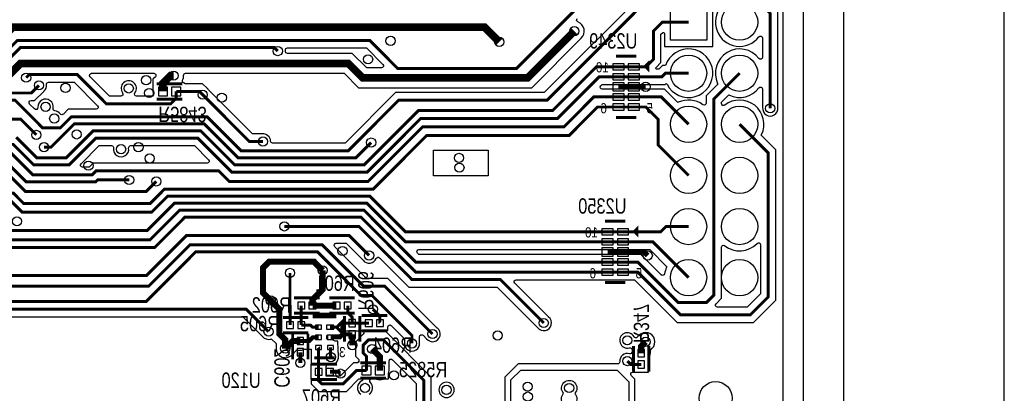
# Model space of a CAD drawing. Extents: x -394 to 5394, y -1015 to 6968.
# Tile 54 of 63: x 3464 to 5394, y 1762 to 2493. Entities that reach past the tile are written whole.
import ezdxf

# ---------------------------------------------------------------- set-up
doc = ezdxf.new("R2010")
doc.units = 0
for name, color, linetype in [('BG_OUTLINE', 95, 'CONTINUOUS'), ('ET_BOTTOM', 1, 'CONTINUOUS'), ('PG_SILKSCREEN_BOTTOM', 2, 'CONTINUOUS'), ('PIN_BOTTOM', 1, 'CONTINUOUS'), ('RD_SILKSCREEN_BOTTOM', 254, 'CONTINUOUS'), ('VC_BOTTOM', 1, 'CONTINUOUS')]:
    doc.layers.add(name, color=color, linetype=linetype)

msp = doc.modelspace()

# ---------------------------------------------------------------- linework, layer by layer
at = {"layer": 'BG_OUTLINE'}
msp.add_lwpolyline([(5000, 0), (5000, 6968.4848), (0, 6968.4848), (0, 0)], close=True, dxfattribs=at)
msp.add_lwpolyline([(5078.74, 0), (5393.7, 0), (5393.7, 6968.4848), (5078.74, 6968.4848), (5078.74, 0)], dxfattribs=at)
at = {"layer": 'ET_BOTTOM'}
for points in [[(3254.9845, 6928.4847), (3664.5041, 6928.4847), (3664.5041, 6731.6846), (3782.5045, 6731.6846), (3782.5045, 6928.4847), (3821.9841, 6928.4847), (3821.9841, 6731.6846), (3939.9845, 6731.6846), (3939.9845, 6928.4847), (4771.3884, 6928.4847, -0.722777), (4773.7714, 6921.272, 1.159345), (4952.7866, 6742.3024, -0.722877), (4959.9999, 6739.9202), (4959.9999, 1635.8132, -0.803016)], [(4696.2555, 2555.3276), (4491.8281, 2350.9002), (4200.828, 2350.9002), (4101.928, 2252.0002), (3959.9739, 2252.0002, -0.398872), (3955.9794, 2255.7896, 0.430669), (3939.3754, 2269.912), (3939.2674, 2269.9002), (3920.6303, 2269.9002), (3834.493, 2356.0374, 0.056071), (3832.1299, 2358.4172), (3832.0452, 2358.4853), (3822.6303, 2367.9002), (3787.9923, 2367.9002), (3787.9923, 2369.5002), (3787.0241, 2369.5002, -0.557384), (3783.4456, 2375.2874, 0.121708), (3785.4958, 2384.4147, -0.420461), (3789.4949, 2388.4998), (4099.9228, 2388.4998), (4128.3228, 2360.0998), (4467.6772, 2360.0998), (4564.7887, 2457.2113, 0.540335), (4558.1356, 2489.1478, -0.540336), (4556.7708, 2495.6988)], [(4270.9002, 1652.1881), (4270.9002, 1794.1719), (4183.2765, 1881.7956, -0.668179), (4184.6907, 1885.2098), (4185.5102, 1885.2098), (4185.5102, 1892.2754, -0.668175), (4192.3386, 1895.1038), (4218.0998, 1869.3426), (4218.0998, 1861.7326), (4218.088, 1861.6246, 1.114863), (4247.912, 1861.6246), (4247.9002, 1861.7326), (4247.9002, 1873.0409, -0.668175), (4254.7286, 1875.8693), (4261.5388, 1869.0591), (4261.6069, 1868.9744, 1.114862), (4282.6956, 1890.0631), (4282.6109, 1890.1312), (4185.8419, 1986.9002), (4144.1719, 1986.9002), (4081.8007, 2049.2714, -0.668175), (4084.6291, 2056.0998), (4103.8281, 2056.0998), (4137.2413, 2022.6867, 0.57208), (4162.8556, 2026.2531, -0.534354), (4169.3788, 2027.549), (4226.828, 1970.0998), (4400.0681, 1970.0998), (4479.4813, 1890.6867, 1.118809), (4500.6356, 1911.6931), (4500.5509, 1911.7612), (4434.4307, 1977.8814, -0.668175), (4437.2591, 1984.7098), (4669.2833, 1984.7098), (4752.8933, 1901.0998), (4902.1719, 1901.0998), (4945.9002, 1944.8281), (4945.9002, 2238.9367), (4917.4638, 2267.373), (4918.0569, 2268.6427, 0.788015), (4845.8297, 2326.2174, -0.624371), (4839.3716, 2329.373), (4839.3716, 2332.0243), (4853.6482, 2346.301), (4854.9179, 2345.7079, 0.353846), (4912.9092, 2360.0973, -0.719274), (4920.0998, 2357.6849), (4920.0998, 2321.7326), (4920.088, 2321.6246, 1.114863), (4949.912, 2321.6246), (4949.9002, 2321.7326), (4949.9002, 2511.9104)], [(4838.3861, 2518.981, 1.021545), (4912.9092, 2460.0973, -0.719274), (4920.0998, 2457.6849), (4920.0998, 2419.8047, -0.719274), (4912.9092, 2417.3923, 0.899965), (4831.9831, 2368.6427), (4832.5762, 2367.373), (4809.5712, 2344.3681), (4809.5712, 2330.2043, -0.615117), (4803.1983, 2326.9842, 0.274615), (4754.9179, 2331.7817), (4753.6482, 2331.1886), (4727.6417, 2357.1952), (4605.9241, 2357.1952, -0.668175), (4603.0957, 2364.0236), (4605.8369, 2366.7648), (4728.8621, 2366.7648), (4731.0108, 2368.9135), (4732.6459, 2367.2784), (4732.789, 2367.0007, 4.967858), (4729.9173, 2403.645), (4723.5981, 2403.645), (4716.5183, 2396.5652), (4712.7657, 2396.5652, -0.668179), (4711.3515, 2399.9794), (4720.9002, 2409.5281), (4720.9002, 2464.8281), (4724.1056, 2468.0335, -0.668179), (4727.5198, 2466.6193), (4727.5198, 2441.2446), (4822.5202, 2441.2446), (4822.5202, 2525.5272)], [(3081.8281, 1912.0998), (3901.8333, 1912.0998), (3940.2439, 1873.6893, 0.304773), (3956.1824, 1868.5965), (3957.3179, 1868.926), (3966.5998, 1859.6441), (3966.5998, 1850.1, 0.668178), (3997.3281, 1837.3719), (4006.9095, 1846.9534), (4014.2, 1846.9534, 0.119535), (4022.4463, 1848.9534), (4035.1498, 1848.9534), (4035.1498, 1819.1902), (4035.0498, 1819.1902), (4035.0498, 1790.1898), (4035.1498, 1790.1898), (4035.1498, 1781.1181), (4050.1681, 1766.0998), (4104.4872, 1766.0998), (4128.8872, 1790.4998), (4135.9639, 1790.4998), (4135.9639, 1787.2011), (4134.7776, 1786.6728, 0.5887), (4132.4804, 1760.5421, -0.530094)], [(4670.0002, 1627.0294), (4670.0002, 1789.9706), (4662.8095, 1797.1614, -0.668177), (4665.6379, 1803.9898), (4667.6598, 1803.9898), (4667.6598, 1803.8898), (4696.6602, 1803.8898), (4696.6602, 1815.4537), (4696.7075, 1815.6674, 0.109435), (4696.7075, 1822.1126), (4696.6602, 1822.3263), (4696.6602, 1830.2646, 0.159887), (4700.1602, 1840.93), (4700.1602, 1846.8541), (4703.7781, 1850.4719, 1), (4678.3219, 1875.9281), (4674.5631, 1872.1692, -0.502589), (4668.2116, 1873.1034, 2.084641), (4659.0735, 1851.5635, -0.497267), (4664.1598, 1847.7138), (4664.1598, 1843.7841, -0.495559), (4659.0946, 1839.9285, 0.519909), (4640.1447, 1824.3096, -0.43708), (4636.1567, 1820.0002), (4441.0294, 1820.0002), (4414.9998, 1793.9706), (4414.9998, 1713.0294)], [(4149.3191, 1760.5689, 0.472535), (4151.4115, 1783.6515, -0.670736), (4154.2199, 1790.4998), (4162.7796, 1790.4998), (4163.1447, 1790.3498, 0.197386), (4176.8237, 1790.3498), (4177.1888, 1790.4998), (4186.9844, 1790.4998), (4186.9844, 1801.0752), (4187.0844, 1801.3795, 0.079556), (4187.9844, 1807), (4187.9844, 1825.2867, -0.668175), (4194.8128, 1828.1151), (4241.0998, 1781.8281), (4241.0998, 1664.5319)]]:
    msp.add_lwpolyline(points, format="xyb", dxfattribs=at)
for points, const_width in [([(2481, 2917), (2481, 2894), (2482, 2893), (2482, 2818), (2514, 2786), (2644, 2786), (2672, 2758), (2847, 2758), (2953, 2652), (3192, 2652), (3391, 2453), (3425, 2453), (3451, 2479), (4375, 2479), (4404, 2450)], 15), ([(2681, 2701), (2682, 2702), (2844, 2702), (2952, 2594), (3189, 2594), (3377, 2406), (3433, 2406), (3466, 2439), (3963, 2439), (3970, 2432)], 5.8), ([(4580, 2701), (4593.7, 2687.3), (4593.7, 2553.7), (4438.1, 2398.1), (4204.9, 2398.1), (4150, 2453), (3460, 2453), (3427, 2420), (3392, 2420), (3183, 2629), (3153, 2629)], 5.8), ([(4551, 2471), (4459.6, 2379.6), (4136.4, 2379.6), (4108, 2408), (3466, 2408), (3445, 2387), (3369.0001, 2387), (3243.0001, 2513), (3129, 2513), (3067.4, 2574.6), (2776.5999, 2574.6), (2750.9999, 2549), (2253, 2549), (2236, 2532)], 15), ([(4935, 2320), (4935, 2505.7385), (4900.3111, 2540.4274), (4702.4274, 2540.4274), (4498, 2336), (4206.9999, 2336), (4108.0999, 2237.1), (3897.9, 2237.1), (3831.7, 2303.3), (3565.4685, 2303.3), (3544.2837, 2282.1152), (3508.8848, 2282.1152), (3455, 2336), (3294, 2336), (3232, 2398), (3207, 2398), (3178, 2427), (2989.0001, 2427), (2962, 2399.9999), (2962, 2375)], 5.8), ([(4775.02, 2488.7448), (4723.7448, 2488.7448), (4706, 2471), (4706, 2415.7), (4691.65, 2401.35), (4667.8225, 2401.35)], 5.8), ([(3502, 2365), (3487, 2350), (3304, 2350), (3236.5, 2417.5), (3219.5, 2417.5)], 5.8), ([(3457.6, 2263.4), (3497.9, 2223.1), (3555.4153, 2223.1), (3608.0153, 2275.7), (3819.2999, 2275.7), (3885.4999, 2209.5), (4139.5001, 2209.5), (4246.0001, 2316), (4509.0001, 2316), (4594.3501, 2401.35), (4637.5077, 2401.35)], 5.8), ([(4667.8225, 2401.35), (4637.5077, 2401.35)], 5.8), ([(2387, 2355), (2401, 2355), (2407.2204, 2348.7796), (2572.7796, 2348.7796), (2607.7, 2383.7), (2827.3, 2383.7), (2991.5757, 2219.4243), (3174.4243, 2219.4243), (3186, 2231), (3253, 2231), (3271.6, 2249.6), (3451.4, 2249.6), (3491.7, 2209.3), (3561.1315, 2209.3), (3613.7315, 2261.9), (3813.1, 2261.9), (3880, 2195), (4145, 2195), (4250, 2300), (4518, 2300), (4599.665, 2381.665), (4637.5077, 2381.665)], 5.8), ([(3770.9921, 2353), (3770.9921, 2339.5921), (3760.4, 2329), (3634, 2329), (3577, 2386), (3483, 2386), (3477, 2380)], 5.8), ([(3745.0079, 2353), (3745.0079, 2368.9999), (3760.008, 2384), (3766, 2384)], 15), ([(4637.5077, 2381.665), (4667.8225, 2381.665)], 5.8), ([(4875.02, 2388.7448), (4824.4714, 2338.1962), (4824.4714, 1954.4714), (4810.0996, 1940.0996), (4754.4818, 1940.0996), (4675.2864, 2019.295), (4646.5077, 2019.295)], 5.8), ([(4775.02, 2388.7448), (4729.77, 2388.7448), (4722.6902, 2381.665), (4667.8225, 2381.665)], 5.8), ([(2605, 2354), (2620.9, 2369.9), (2819.1, 2369.9), (3006, 2183), (3193, 2183), (3227, 2217), (3259, 2217), (3277.8, 2235.8), (3444.2, 2235.8), (3490.0336, 2189.9664), (3606.4153, 2189.9664), (3614.2114, 2197.7625), (3854.2376, 2197.7625), (3875.0001, 2177), (4147, 2177), (4254, 2284), (4531, 2284), (4589.295, 2342.295), (4637.5077, 2342.295)], 5.8), ([(3732, 2177), (3712, 2157), (3476, 2157), (3437, 2196), (3261.9999, 2196), (3234.9999, 2169), (2943.4, 2169), (2760.4, 2352)], 5.8), ([(3770.9921, 2353), (3816.4584, 2353), (3822.7343, 2346.7241)], 5.8), ([(4637.5077, 2361.98), (4667.8225, 2361.98)], 8), ([(4667.8225, 2361.98), (4691.02, 2361.98)], 8), ([(2274, 2328), (2287.9, 2328), (2294.6, 2334.7), (2585.3, 2334.7), (2604.9, 2315.1), (2632.1, 2315.1), (2640.6336, 2323.6336), (2743.3664, 2323.6336), (2960, 2107), (3255.0001, 2107), (3288.0001, 2140), (3446, 2140), (3469, 2117), (3723, 2117), (3754.3, 2148.3), (4150.3523, 2148.3), (4220.3023, 2078.35), (4616.1929, 2078.35)], 5.8), ([(4637.5077, 2322.61), (4596.61, 2322.61), (4541, 2267), (4262, 2267), (4157.1, 2162.1), (3748.1, 2162.1), (3720, 2134), (3472, 2134), (3452, 2154), (3282, 2154), (3259, 2131), (3181, 2131), (3164, 2148), (2939, 2148), (2745, 2342), (2631, 2342)], 5.8), ([(3941, 2255), (3914.4584, 2255), (3822.7343, 2346.7241)], 5.8), ([(4637.5077, 2342.295), (4667.8225, 2342.295)], 5.8), ([(4775.02, 2288.7448), (4721.4698, 2342.295), (4667.8225, 2342.295)], 5.8), ([(4616.1929, 2058.665), (4220.4711, 2058.665), (4144.6361, 2134.5), (3767.5, 2134.5), (3714.1, 2081.1), (3416.9, 2081.1), (3397, 2101), (3339, 2101), (3320, 2082), (3203, 2082), (3192, 2093), (2951, 2093), (2734.1664, 2309.8336), (2646.8336, 2309.8336), (2638.3, 2301.3), (2598.7, 2301.3), (2579.1, 2320.9), (2427.9, 2320.9), (2423, 2316), (2326, 2316)], 5.8), ([(4637.5077, 2322.61), (4667.8225, 2322.61)], 5.8), ([(4775.02, 2188.7448), (4715.5735, 2248.1913), (4715.5735, 2298.4265), (4691.39, 2322.61), (4667.8225, 2322.61)], 5.8), ([(2436, 2303), (2468, 2303), (2485.9, 2285.1), (2541.1, 2285.1), (2541.7, 2285.7), (2570.3, 2285.7), (2582.3, 2273.7), (2650.7, 2273.7), (2659.2336, 2282.2336), (2719.7664, 2282.2336), (2937, 2065), (3173, 2065), (3190, 2048), (3729, 2048), (3787.9, 2106.9), (4133.2037, 2106.9), (4240.4937, 1999.61), (4616.1929, 1999.61)], 5.8), ([(4616.1929, 2019.295), (4240.3249, 2019.295), (4138.9199, 2120.7), (3777.7, 2120.7), (3720, 2063), (3201, 2063), (3185, 2079), (2943, 2079), (2725.9664, 2296.0336), (2653.0336, 2296.0336), (2644.5, 2287.5), (2588.5, 2287.5), (2573, 2303), (2499, 2303)], 5.8), ([(3497, 2268), (3466, 2299), (3340, 2299)], 5.8), ([(4153, 2253), (4123.3, 2223.3), (3892.1838, 2223.3), (3825.9838, 2289.5), (3571.1847, 2289.5), (3525.6847, 2244), (3512, 2244)], 5.8), ([(4646.5077, 1999.61), (4675.4552, 1999.61), (4759.0652, 1916), (4896, 1916), (4931, 1951), (4931, 2232.7648), (4875.02, 2288.7448)], 5.8), ([(3300, 2217), (3436, 2217), (3477, 2176), (3613, 2176), (3616.8625, 2179.8625), (3678.8625, 2179.8625)], 5.8), ([(4491.24, 1900), (4406.24, 1985), (4232.9999, 1985), (4128.9999, 2089), (3983, 2089)], 5.8), ([(4775.02, 2088.7448), (4730.62, 2088.7448), (4720.2252, 2078.35), (4646.5077, 2078.35)], 5.8), ([(3153, 1993), (3713.0001, 1993), (3791.0001, 2071), (4110, 2071), (4149, 2032)], 5.8), ([(4616.1929, 2078.35), (4646.5077, 2078.35)], 5.8), ([(4273.3, 1878.37), (4179.67, 1972), (4138, 1972), (4057, 2053), (3798, 2053), (3717, 1972), (3143.9999, 1972), (3089.9999, 2026), (3033.5619, 2026), (3032.1823, 2024.6204)], 5.8), ([(4616.1929, 2058.665), (4646.5077, 2058.665)], 5.8), ([(4775.02, 1988.7448), (4705.0998, 2058.665), (4646.5077, 2058.665)], 5.8), ([(4233, 1860), (4233, 1875.5145), (4154.5145, 1954), (4133, 1954), (4048, 2039), (3809, 2039), (3712, 1942), (3110, 1942), (3050, 2002), (2912, 2002)], 5.8), ([(4058, 2003), (4041, 2020), (3953, 2020), (3941, 2008), (3941, 1959), (3956, 1944)], 12), ([(4616.1929, 2038.98), (4646.5077, 2038.98)], 10), ([(4646.5077, 2038.98), (4688.02, 2038.98), (4695, 2032)], 10), ([(4058, 2003), (4058, 1965.4), (4038.14, 1945.54), (4038.14, 1934.09)], 12), ([(4616.1929, 2019.295), (4646.5077, 2019.295)], 5.8), ([(3994, 1998), (3994, 1934.1), (3994.06, 1934.04), (3994.06, 1895.8)], 5.8), ([(4616.1929, 1999.61), (4646.5077, 1999.61)], 5.8), ([(3952.0026, 1883.0026), (3908.0052, 1927), (3088, 1927), (3033, 1982)], 5.8), ([(3956, 1944), (3973.0026, 1926.9974), (3973.0026, 1878.6974), (3984.6, 1867.1), (3984.6, 1850.1)], 12), ([(4016.1, 1934.09), (4016.1, 1895.8)], 5.8), ([(4038.14, 1934.09), (4084.98, 1934.09)], 12), ([(4107.02, 1934.09), (4107.02, 1920.08), (4116.02, 1911.08), (4116.02, 1899.67)], 5.8), ([(4156.45, 1926.75), (4170.25, 1912.95), (4170.25, 1899.97), (4170.51, 1899.71)], 5.8), ([(4016.1, 1895.8), (4034.2, 1895.8), (4038.37, 1891.63), (4049.9, 1891.63)], 5.8), ([(4116.02, 1899.67), (4093.12, 1899.67), (4085.08, 1891.63), (4072.54, 1891.63)], 5.8), ([(4116.02, 1899.67), (4133.67, 1899.67), (4133.71, 1899.71), (4148.47, 1899.71)], 5.8), ([(4014.2, 1864.9536), (4031.6536, 1864.9536), (4038.65, 1871.95), (4049.9, 1871.95)], 8), ([(4073.52, 1871.95), (4091.84, 1871.95), (4097.52, 1877.63), (4116.02, 1877.63)], 8), ([(4116.02, 1877.63), (4116.02, 1856.62)], 12), ([(4014.2, 1864.9536), (3999.4536, 1864.9536), (3984.6, 1850.1)], 12), ([(4050.05, 1804.69), (4050.05, 1852.12), (4049.9, 1852.27)], 5.8), ([(4073.95, 1833.15), (4073.95, 1836), (4073.52, 1836.43), (4073.52, 1852.27)], 5.8), ([(4237.64, 1640), (4256, 1658.36), (4256, 1788), (4177, 1867), (4147.6847, 1867), (4137.1, 1856.4153), (4137.1, 1841.5847), (4144, 1834.6847), (4144, 1807)], 5.8), ([(4169.9842, 1807), (4169.9842, 1834.0158), (4155, 1849)], 12), ([(4682.16, 1840.93), (4682.16, 1854.31), (4691.05, 1863.2)], 12), ([(4014.2, 1842.9064), (4014.2, 1822.05)], 8), ([(4682.16, 1818.89), (4661.68, 1818.89), (4655.1, 1825.47)], 5.8), ([(4144, 1807), (4124.3153, 1807), (4098.3153, 1781), (4056.34, 1781), (4050.05, 1787.29), (4050.05, 1804.69)], 5.8), ([(4093, 1801), (4092.58, 1801), (4088.89, 1804.69), (4072.09, 1804.69)], 8)]:
    msp.add_lwpolyline(points, dxfattribs=dict(at, const_width=const_width))
for points in [[(4144.4772, 2399.1002), (4116.0772, 2427.5002), (3988.9936, 2427.5002, -0.421938), (3984.995, 2431.6054, 0.034275), (3984.9083, 2433.6577, -0.447037), (3988.8838, 2438.0998), (4143.8281, 2438.0998), (4175.9993, 2405.9286, -0.668175), (4173.1709, 2399.1002)], [(3640.1719, 2343.9002), (3602.4007, 2381.6714, -0.668175), (3605.2291, 2388.4998), (3727.2735, 2388.4998, -0.668177), (3730.1019, 2381.6714), (3725.5077, 2377.0771), (3725.5077, 2353, 0.054743), (3725.9724, 2348.7682, -0.479835), (3722.0677, 2343.9002), (3693.4208, 2343.9002, -0.611279), (3690.1744, 2350.237, 1.9519), (3665.8256, 2350.237, -0.611279), (3662.5792, 2343.9002)], [(3549.8709, 2308.7745, -0.452673), (3543.8725, 2309.1634, 0.210979), (3533.2311, 2314.9635, -0.453317), (3529.6554, 2319.8024, 1.153233), (3500.0359, 2321.9606, -0.69356), (3493.217, 2318.855), (3483.8007, 2328.2714, -0.668175), (3486.6291, 2335.0998), (3493.1719, 2335.0998), (3511.3109, 2353.2388), (3511.3956, 2353.3069, 0.256581), (3516.9083, 2366.6577, -0.447037), (3520.8838, 2371.0998), (3570.8281, 2371.0998), (3616.8993, 2325.0286, -0.668175), (3614.0709, 2318.2002), (3559.2966, 2318.2002)], [(3584.5986, 2211.695), (3619.9034, 2246.9998), (3644.2381, 2246.9998, -0.461449), (3648.1879, 2242.3683, 1.172591), (3677.8121, 2242.3683, -0.461449), (3681.7619, 2246.9998), (3806.9281, 2246.9998), (3834.4368, 2219.4911, -0.668175), (3831.6084, 2212.6627), (3608.0395, 2212.6627), (3600.2434, 2204.8666), (3587.427, 2204.8666, -0.668175)], [(4916.0998, 2053.0046), (4916.0998, 1957.1719), (4889.8281, 1930.9002), (4831.6291, 1930.9002, -0.668175), (4828.8007, 1937.7286), (4839.3716, 1948.2995), (4839.3716, 2048.1166, -0.624371), (4845.8297, 2051.2722, 0.383722), (4909.2198, 2055.7806, -0.674859)], [(4721.3748, 1994.2786), (4681.4583, 2034.1952), (4246.4968, 2034.1952), (4243.7556, 2036.9364, -0.668175), (4246.584, 2043.7648), (4698.9279, 2043.7648), (4732.5762, 2010.1166), (4731.9831, 2008.8469, 0.068577), (4728.1502, 1996.4576, -0.610739)], [(4065.0502, 1795.9002), (4065.0502, 1814.7925, -0.492839), (4070.0817, 1818.6572, 0.527029), (4088.862, 1834.7746), (4088.8502, 1834.8826), (4088.8502, 1842.1719), (4088.4202, 1842.6019), (4088.4202, 1852.27, 0.08214), (4087.6267, 1857.0676), (4087.5202, 1857.3808), (4087.5202, 1864.2702), (4082.3524, 1864.2702, 0.210256), (4070.6408, 1866.8894, -0.489878), (4065.8744, 1871.0412, 0.026323), (4065.8814, 1872.7247, -0.470972), (4070.4404, 1876.8785, 0.03536), (4072.54, 1876.7298), (4091.2519, 1876.7298), (4099.2919, 1884.7698), (4103.5198, 1884.7698), (4103.5198, 1884.6698), (4130.5202, 1884.6698), (4130.5202, 1884.7698), (4134.7256, 1884.7698, -0.668175), (4137.554, 1877.9414), (4122.1998, 1862.5872), (4122.1998, 1835.4128), (4129.0998, 1828.5128), (4129.0998, 1823.5002), (4126.9998, 1823.5002), (4126.9998, 1821.9002), (4118.1434, 1821.9002), (4092.1434, 1795.9002)], [(4315.6502, 1769.12, 1), (4285.6498, 1769.12, 1)], [(4552.1165, 1741.9288, -2.26742), (4529.9635, 1741.8412, -0.396597), (4530.1923, 1762.4019, -2.337831), (4551.8877, 1762.3181, -0.392082)]]:
    msp.add_lwpolyline(points, format="xyb", close=True, dxfattribs=at)
for points in [[(4382, 2188), (4275, 2188), (4275, 2238), (4382, 2238)], [(4620, 1623), (4613, 1630), (4613, 1674), (4589, 1698), (4447, 1698), (4427, 1718), (4427, 1789), (4446, 1808), (4635, 1808), (4658, 1785), (4658, 1632), (4649, 1623)]]:
    msp.add_lwpolyline(points, close=True, dxfattribs=at)
at = {"layer": 'PG_SILKSCREEN_BOTTOM'}
for points, const_width in [([(4672.6651, 2421.98), (4632.6651, 2421.98)], 6), ([(4690.1651, 2401.98), (4695.1651, 2406.98), (4695.1651, 2396.98), (4690.1651, 2401.98)], 6), ([(3733, 2368), (3783, 2368)], 6), ([(3733, 2338), (3783, 2338)], 6), ([(4672.6651, 2301.98), (4632.6651, 2301.98)], 6), ([(4651.3503, 2098.98), (4611.3503, 2098.98)], 6), ([(4668.8503, 2078.98), (4673.8503, 2083.98), (4673.8503, 2073.98), (4668.8503, 2078.98)], 6), ([(4651.3503, 1978.98), (4611.3503, 1978.98)], 6), ([(4002.12, 1949.09), (4052.12, 1949.09)], 6), ([(4121, 1949.09), (4070.99, 1949.09)], 6), ([(3980.08, 1910.8), (4030.08, 1910.8)], 6), ([(4002.12, 1919.09), (4052.12, 1919.09)], 6), ([(4041.71, 1911.95), (4081.71, 1911.95), (4081.71, 1916.95), (4041.71, 1916.95), (4041.71, 1911.95)], 6), ([(4120.99, 1919.09), (4070.99, 1919.09)], 6), ([(4101.02, 1913.65), (4101.02, 1863.65)], 6), ([(4131.02, 1913.65), (4131.02, 1863.65)], 6), ([(4184.49, 1914.71), (4134.49, 1914.71)], 6), ([(4085.5, 1891.34), (4095.5, 1901.34), (4095.5, 1881.34), (4085.5, 1891.34)], 6), ([(3980.08, 1880.8), (4030.08, 1880.8)], 6), ([(3999.2, 1878.93), (3999.2, 1828.93)], 5), ([(4029.2, 1878.93), (4029.2, 1828.93)], 5), ([(4184.49, 1884.71), (4134.49, 1884.71)], 6), ([(4667.16, 1854.91), (4667.16, 1804.91)], 6), ([(4697.16, 1854.91), (4697.16, 1804.91)], 6), ([(4081.71, 1831.95), (4041.71, 1831.95)], 6), ([(4036.07, 1819.69), (4086.07, 1819.69)], 6), ([(4181.9921, 1822), (4131.9921, 1822)], 6), ([(4181.9921, 1792), (4131.9921, 1792)], 6), ([(4036.07, 1789.69), (4086.07, 1789.69)], 6)]:
    msp.add_lwpolyline(points, dxfattribs=dict(at, const_width=const_width))
at = {"layer": 'PIN_BOTTOM'}
for points in [[(4739.52, 2524.2448), (4810.52, 2524.2448), (4810.52, 2453.2448), (4739.52, 2453.2448)], [(4648.5077, 2395.35), (4648.5077, 2407.35), (4626.5077, 2407.35), (4626.5077, 2395.35)], [(4678.8225, 2395.35), (4678.8225, 2407.35), (4656.8225, 2407.35), (4656.8225, 2395.35)], [(4648.5077, 2375.665), (4648.5077, 2387.665), (4626.5077, 2387.665), (4626.5077, 2375.665)], [(4678.8225, 2375.665), (4678.8225, 2387.665), (4656.8225, 2387.665), (4656.8225, 2375.665)], [(3736.0079, 2361.5), (3736.0079, 2344.5), (3754.0079, 2344.5), (3754.0079, 2361.5)], [(3761.9921, 2361.5), (3761.9921, 2344.5), (3779.9921, 2344.5), (3779.9921, 2361.5)], [(4648.5077, 2353.98), (4648.5077, 2369.98), (4626.5077, 2369.98), (4626.5077, 2353.98)], [(4678.8225, 2353.98), (4678.8225, 2369.98), (4656.8225, 2369.98), (4656.8225, 2353.98)], [(4648.5077, 2336.295), (4648.5077, 2348.295), (4626.5077, 2348.295), (4626.5077, 2336.295)], [(4678.8225, 2336.295), (4678.8225, 2348.295), (4656.8225, 2348.295), (4656.8225, 2336.295)], [(4648.5077, 2316.61), (4648.5077, 2328.61), (4626.5077, 2328.61), (4626.5077, 2316.61)], [(4678.8225, 2316.61), (4678.8225, 2328.61), (4656.8225, 2328.61), (4656.8225, 2316.61)], [(4627.1929, 2072.35), (4627.1929, 2084.35), (4605.1929, 2084.35), (4605.1929, 2072.35)], [(4657.5077, 2072.35), (4657.5077, 2084.35), (4635.5077, 2084.35), (4635.5077, 2072.35)], [(4627.1929, 2052.665), (4627.1929, 2064.665), (4605.1929, 2064.665), (4605.1929, 2052.665)], [(4657.5077, 2052.665), (4657.5077, 2064.665), (4635.5077, 2064.665), (4635.5077, 2052.665)], [(4627.1929, 2030.98), (4627.1929, 2046.98), (4605.1929, 2046.98), (4605.1929, 2030.98)], [(4657.5077, 2030.98), (4657.5077, 2046.98), (4635.5077, 2046.98), (4635.5077, 2030.98)], [(4627.1929, 2013.295), (4627.1929, 2025.295), (4605.1929, 2025.295), (4605.1929, 2013.295)], [(4657.5077, 2013.295), (4657.5077, 2025.295), (4635.5077, 2025.295), (4635.5077, 2013.295)], [(4627.1929, 1993.61), (4627.1929, 2005.61), (4605.1929, 2005.61), (4605.1929, 1993.61)], [(4657.5077, 1993.61), (4657.5077, 2005.61), (4635.5077, 2005.61), (4635.5077, 1993.61)], [(4009.1, 1940.59), (4009.1, 1927.59), (4023.1, 1927.59), (4023.1, 1940.59)], [(4031.14, 1940.59), (4031.14, 1927.59), (4045.14, 1927.59), (4045.14, 1940.59)], [(4091.98, 1927.59), (4091.98, 1940.59), (4077.98, 1940.59), (4077.98, 1927.59)], [(4114.02, 1927.59), (4114.02, 1940.59), (4100.02, 1940.59), (4100.02, 1927.59)], [(3987.06, 1902.3), (3987.06, 1889.3), (4001.06, 1889.3), (4001.06, 1902.3)], [(4009.1, 1902.3), (4009.1, 1889.3), (4023.1, 1889.3), (4023.1, 1902.3)], [(4055.9, 1887.63), (4055.9, 1895.63), (4043.9, 1895.63), (4043.9, 1887.63)], [(4079.54, 1887.63), (4079.54, 1895.63), (4065.54, 1895.63), (4065.54, 1887.63)], [(4122.52, 1906.67), (4109.52, 1906.67), (4109.52, 1892.67), (4122.52, 1892.67)], [(4155.47, 1893.21), (4155.47, 1906.21), (4141.47, 1906.21), (4141.47, 1893.21)], [(4177.51, 1893.21), (4177.51, 1906.21), (4163.51, 1906.21), (4163.51, 1893.21)], [(4020.7, 1871.9536), (4007.7, 1871.9536), (4007.7, 1857.9536), (4020.7, 1857.9536)], [(4055.9, 1867.95), (4055.9, 1875.95), (4043.9, 1875.95), (4043.9, 1867.95)], [(4079.52, 1867.95), (4079.52, 1875.95), (4067.52, 1875.95), (4067.52, 1867.95)], [(4122.52, 1884.63), (4109.52, 1884.63), (4109.52, 1870.63), (4122.52, 1870.63)], [(4055.9, 1848.27), (4055.9, 1856.27), (4043.9, 1856.27), (4043.9, 1848.27)], [(4079.52, 1848.27), (4079.52, 1856.27), (4067.52, 1856.27), (4067.52, 1848.27)], [(4020.7, 1849.9064), (4007.7, 1849.9064), (4007.7, 1835.9064), (4020.7, 1835.9064)], [(4688.66, 1847.93), (4675.66, 1847.93), (4675.66, 1833.93), (4688.66, 1833.93)], [(4153, 1798.5), (4153, 1815.5), (4135, 1815.5), (4135, 1798.5)], [(4178.9842, 1798.5), (4178.9842, 1815.5), (4160.9842, 1815.5), (4160.9842, 1798.5)], [(4688.66, 1825.89), (4675.66, 1825.89), (4675.66, 1811.89), (4688.66, 1811.89)], [(4043.05, 1811.19), (4043.05, 1798.19), (4057.05, 1798.19), (4057.05, 1811.19)], [(4065.09, 1811.19), (4065.09, 1798.19), (4079.09, 1798.19), (4079.09, 1811.19)]]:
    msp.add_lwpolyline(points, close=True, dxfattribs=at)
for centre, radius in [((4875.02, 2488.7448), 35.5), ((4775.02, 2388.7448), 35.5), ((4875.02, 2388.7448), 35.5), ((4775.02, 2288.7448), 35.5), ((4875.02, 2288.7448), 35.5), ((4775.02, 2188.7448), 35.5), ((4875.02, 2188.7448), 35.5), ((4775.02, 2088.7448), 35.5), ((4875.02, 2088.7448), 35.5), ((4775.02, 1988.7448), 35.5), ((4875.02, 1988.7448), 35.5), ((4828, 1753), 32.5)]:
    msp.add_circle(centre, radius, dxfattribs=at)
at = {"layer": 'VC_BOTTOM'}
for centre in [(4551, 2471), (4191, 2452), (4404, 2450), (3970, 2432), (4147, 2416), (3766, 2384), (3477, 2380), (3502, 2365), (3712, 2375), (3554, 2360), (3678, 2359), (3718, 2350), (3822.7343, 2346.7241), (4691.02, 2361.98), (3860.3763, 2340.8903), (3515, 2323), (4935, 2320), (3531.9848, 2300.0152), (3497, 2268), (3576, 2269), (3941, 2255), (4153, 2253), (3512, 2244), (3663, 2240), (3697, 2244), (3719, 2222), (4325, 2223), (3599, 2207.8664), (4325.9848, 2203.9848), (3678.8625, 2179.8625), (3732, 2177), (3459, 2099), (3983, 2089), (4096.9009, 2040.9009), (4149, 2032), (4695, 2032), (3994, 1998), (4058, 2003), (3956, 1944), (4156.45, 1926.75), (3952.0026, 1883.0026), (4491.24, 1900), (4273.3, 1878.37), (4401.04, 1875.57), (4655, 1866), (4691.05, 1863.2), (3984.6, 1850.1), (4116.02, 1856.62), (4155, 1849), (4233, 1860), (4073.95, 1833.15), (4655.1, 1825.47), (4014.2, 1822.05), (4093, 1801), (4197.63, 1797.67), (4140.88, 1772.97), (4300.65, 1769.12), (4459.83, 1775.47), (4541.08, 1772.72), (4460, 1756)]:
    msp.add_circle(centre, 9, dxfattribs=at)

# ---------------------------------------------------------------- texts
at = {"layer": 'PG_SILKSCREEN_BOTTOM', "text_generation_flag": 2, "width": 0.85}
for s, p in [('10', (4618.6651, 2390.3133)), ('6', (4615.1651, 2310.3133)), ('5', (4705.1651, 2310.3133)), ('10', (4597.3503, 2067.3133)), ('6', (4593.8503, 1987.3133)), ('5', (4683.8503, 1987.3133)), ('3', (4102.91, 1833.04))]:
    msp.add_text(s, height=20, dxfattribs=at).set_placement(p)
at = {"layer": 'RD_SILKSCREEN_BOTTOM', "text_generation_flag": 2, "width": 0.8}
for s, p in [('U2349', (4674.6651, 2436.98)), ('U2350', (4653.3503, 2113.98)), ('R601', (4120.89, 1962.87)), ('R602', (3995.83, 1920.43)), ('R605', (3972.55, 1883.8)), ('R604', (4233.22, 1841.69)), ('R5825', (4301.9921, 1794)), ('U120', (3936.5, 1773.1)), ('R607', (4093.93, 1740.46))]:
    msp.add_text(s, height=30, dxfattribs=at).set_placement(p)
for s, rotation, p in [('R5843', 180, (3736, 2323)), ('R606', 270, (4127.7, 1924.65)), ('R347', 270, (4667.55, 1860.9)), ('C602', 270, (3963.28, 1773.5))]:
    msp.add_text(s, height=30, rotation=rotation, dxfattribs=at).set_placement(p)

doc.saveas('drawing.dxf')
